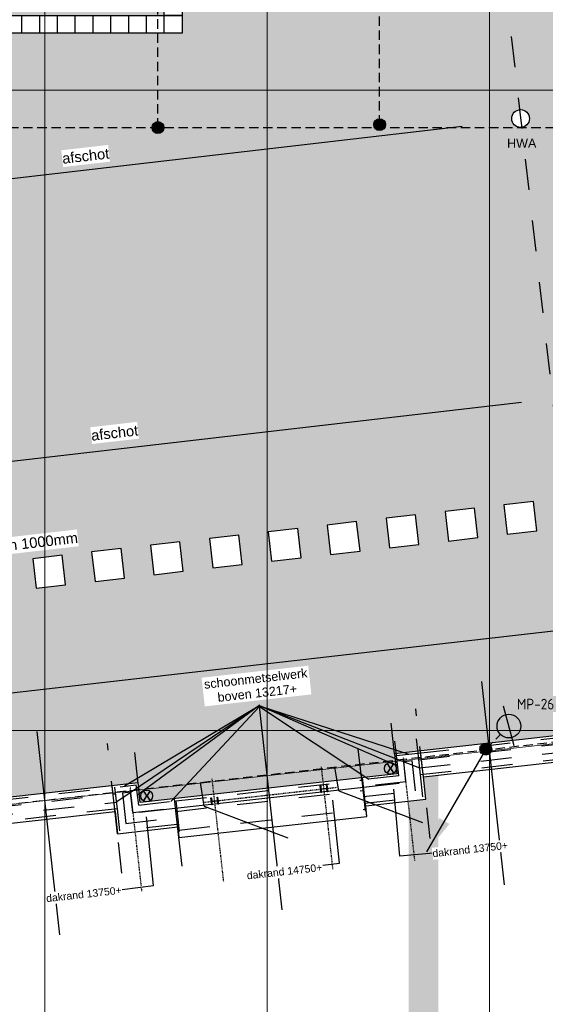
# Model space of a CAD drawing. Extents: x -38005 to 156061, y -31182 to 68140.
# Tile 7 of 48: x 20213 to 29080, y -1214 to 15390. Entities that reach past the tile are written whole.
import ezdxf
from ezdxf.enums import TextEntityAlignment as Align

# ---------------------------------------------------------------- set-up
doc = ezdxf.new("R2010")
doc.units = 0
doc.header["$LTSCALE"] = 50
doc.set_wipeout_variables(frame=1)
for name, pattern in [('HIDDEN2', [4.7625, 3.175, -1.5875]), ('STYLE_01', [0.41664, 0.20828, -0.20836]), ('STYLE_11', [5, 3.888855, -0.416718, 0.277786, -0.416641])]:
    doc.linetypes.add(name, pattern=pattern)
doc.layers.get('0').update_dxf_attribs({"linetype": 'CONTINUOUS'})
for name, color, linetype in [('AL$1A---_ALGEMEEN', 8, 'CONTINUOUS'), ('AM$1A---_ARCERING', 8, 'CONTINUOUS'), ('AT$1A---_TEKST025', 8, 'CONTINUOUS'), ('AT$1A---_TEKST035', 8, 'CONTINUOUS'), ('AT$1A---_TEKST100', 8, 'CONTINUOUS'), ('BOUWKUNDIG', 8, 'CONTINUOUS'), ('EL6121--', 3, 'CONTINUOUS'), ('kaderscheiding', 9, 'CONTINUOUS'), ('Tekening scheiding', 8, 'CONTINUOUS')]:
    doc.layers.add(name, color=color, linetype=linetype)
doc.layers.add('stramienen', color=1, linetype='CONTINUOUS', lineweight=15)
doc.styles.add('Arial', font='ARIAL.TTF')
doc.styles.add('Arial (bold)', font='ARIALBD.TTF')
doc.styles.add('BURO-018', font='ISO.shx', dxfattribs={"height": 90})
doc.styles.add('ISO18', font='iso', dxfattribs={"height": 180})

# ---------------------------------------------------------------- blocks, each defined once
blk = doc.blocks.new('E00169')
at = {"color": 0, "linetype": 'Continuous'}
blk.add_line((0, 0), (-5, -8.66), dxfattribs=at)
at = {"color": 0, "const_width": 0.5}
blk.add_lwpolyline([(-0.25, 0, 1), (0.25, 0, 1)], format="xyb", close=True, dxfattribs=at)
at = {"color": 0, "linetype": 'Continuous'}
blk.add_lwpolyline([(-5, -8.66, 0, 1, 0), (-3.5, -6.062, 1, 1, 0)], format="xyseb", dxfattribs=at)
blk.add_circle((0, 0), 0.5, dxfattribs=at)
blk = doc.blocks.new('A$C607426BE')
at = {"layer": 'kaderscheiding', "const_width": 500}
blk.add_lwpolyline([(-72180, -16016), (-72180, 82805)], dxfattribs=at)
blk = doc.blocks.new('Group-13')
at = {"color": 0}
for points in [[(-43336, -9418), (-43036, -9418), (-43036, -9718), (-43336, -9718)], [(-41836, -9418), (-41536, -9418), (-41536, -9718), (-41836, -9718)], [(-43336, -13018), (-43036, -13018), (-43036, -13318), (-43336, -13318)], [(-41836, -13018), (-41536, -13018), (-41536, -13318), (-41836, -13318)]]:
    blk.add_wipeout(points, dxfattribs=at).dxf.layer = 'AL$1A---_ALGEMEEN'
at = {"layer": 'AL$1A---_ALGEMEEN', "color": 0}
for points in [[(-43336, -9418), (-43036, -9418), (-43036, -9718), (-43336, -9718)], [(-41836, -9418), (-41536, -9418), (-41536, -9718), (-41836, -9718)], [(-43336, -13018), (-43036, -13018), (-43036, -13318), (-43336, -13318)], [(-41836, -13018), (-41536, -13018), (-41536, -13318), (-41836, -13318)]]:
    blk.add_lwpolyline(points, close=True, dxfattribs=at)
at = {"color": 0}
for points in [[(-43636, -9418), (-43336, -9418), (-43336, -9718), (-43636, -9718)], [(-43036, -9418), (-42736, -9418), (-42736, -9718), (-43036, -9718)], [(-41536, -9418), (-41236, -9418), (-41236, -9718), (-41536, -9718)], [(-43636, -13018), (-43336, -13018), (-43336, -13318), (-43636, -13318)], [(-43036, -13018), (-42736, -13018), (-42736, -13318), (-43036, -13318)], [(-41536, -13018), (-41236, -13018), (-41236, -13318), (-41536, -13318)]]:
    blk.add_wipeout(points, dxfattribs=at).dxf.layer = 'AL$1A---_ALGEMEEN'
at = {"layer": 'AL$1A---_ALGEMEEN', "color": 0}
for points in [[(-43636, -9418), (-43336, -9418), (-43336, -9718), (-43636, -9718)], [(-43036, -9418), (-42736, -9418), (-42736, -9718), (-43036, -9718)], [(-41536, -9418), (-41236, -9418), (-41236, -9718), (-41536, -9718)], [(-43636, -13018), (-43336, -13018), (-43336, -13318), (-43636, -13318)], [(-43036, -13018), (-42736, -13018), (-42736, -13318), (-43036, -13318)], [(-41536, -13018), (-41236, -13018), (-41236, -13318), (-41536, -13318)]]:
    blk.add_lwpolyline(points, close=True, dxfattribs=at)
at = {"color": 0}
for points in [[(-43936, -9418), (-43636, -9418), (-43636, -9718), (-43936, -9718)], [(-42736, -9418), (-42436, -9418), (-42436, -9718), (-42736, -9718)], [(-41236, -9418), (-40936, -9418), (-40936, -9718), (-41236, -9718)], [(-43936, -13018), (-43636, -13018), (-43636, -13318), (-43936, -13318)], [(-42736, -13018), (-42436, -13018), (-42436, -13318), (-42736, -13318)], [(-41236, -13018), (-40936, -13018), (-40936, -13318), (-41236, -13318)]]:
    blk.add_wipeout(points, dxfattribs=at).dxf.layer = 'AL$1A---_ALGEMEEN'
at = {"layer": 'AL$1A---_ALGEMEEN', "color": 0}
for points in [[(-43936, -9418), (-43636, -9418), (-43636, -9718), (-43936, -9718)], [(-42736, -9418), (-42436, -9418), (-42436, -9718), (-42736, -9718)], [(-41236, -9418), (-40936, -9418), (-40936, -9718), (-41236, -9718)], [(-43936, -13018), (-43636, -13018), (-43636, -13318), (-43936, -13318)], [(-42736, -13018), (-42436, -13018), (-42436, -13318), (-42736, -13318)], [(-41236, -13018), (-40936, -13018), (-40936, -13318), (-41236, -13318)]]:
    blk.add_lwpolyline(points, close=True, dxfattribs=at)
at = {"color": 0}
for points in [[(-42436, -9418), (-42136, -9418), (-42136, -9718), (-42436, -9718)], [(-40936, -9418), (-40636, -9418), (-40636, -9718), (-40936, -9718)], [(-43936, -9718), (-43636, -9718), (-43636, -10018), (-43936, -10018)], [(-42436, -13018), (-42136, -13018), (-42136, -13318), (-42436, -13318)], [(-40936, -13018), (-40636, -13018), (-40636, -13318), (-40936, -13318)]]:
    blk.add_wipeout(points, dxfattribs=at).dxf.layer = 'AL$1A---_ALGEMEEN'
at = {"layer": 'AL$1A---_ALGEMEEN', "color": 0}
for points in [[(-42436, -9418), (-42136, -9418), (-42136, -9718), (-42436, -9718)], [(-40936, -9418), (-40636, -9418), (-40636, -9718), (-40936, -9718)], [(-43936, -9718), (-43636, -9718), (-43636, -10018), (-43936, -10018)], [(-42436, -13018), (-42136, -13018), (-42136, -13318), (-42436, -13318)], [(-40936, -13018), (-40636, -13018), (-40636, -13318), (-40936, -13318)]]:
    blk.add_lwpolyline(points, close=True, dxfattribs=at)
at = {"color": 0}
for points in [[(-42136, -9418), (-41836, -9418), (-41836, -9718), (-42136, -9718)], [(-40636, -9418), (-40336, -9418), (-40336, -9718), (-40636, -9718)], [(-43936, -10018), (-43636, -10018), (-43636, -10318), (-43936, -10318)], [(-42136, -13018), (-41836, -13018), (-41836, -13318), (-42136, -13318)], [(-40636, -13018), (-40336, -13018), (-40336, -13318), (-40636, -13318)]]:
    blk.add_wipeout(points, dxfattribs=at).dxf.layer = 'AL$1A---_ALGEMEEN'
at = {"layer": 'AL$1A---_ALGEMEEN', "color": 0}
for points in [[(-42136, -9418), (-41836, -9418), (-41836, -9718), (-42136, -9718)], [(-40636, -9418), (-40336, -9418), (-40336, -9718), (-40636, -9718)], [(-43936, -10018), (-43636, -10018), (-43636, -10318), (-43936, -10318)], [(-42136, -13018), (-41836, -13018), (-41836, -13318), (-42136, -13318)], [(-40636, -13018), (-40336, -13018), (-40336, -13318), (-40636, -13318)]]:
    blk.add_lwpolyline(points, close=True, dxfattribs=at)
at = {"color": 0}
for points in [[(-40336, -9418), (-40036, -9418), (-40036, -9718), (-40336, -9718)], [(-43936, -10318), (-43636, -10318), (-43636, -10618), (-43936, -10618)], [(-40336, -13018), (-40036, -13018), (-40036, -13318), (-40336, -13318)]]:
    blk.add_wipeout(points, dxfattribs=at).dxf.layer = 'AL$1A---_ALGEMEEN'
at = {"layer": 'AL$1A---_ALGEMEEN', "color": 0}
for points in [[(-40336, -9418), (-40036, -9418), (-40036, -9718), (-40336, -9718)], [(-43936, -10318), (-43636, -10318), (-43636, -10618), (-43936, -10618)], [(-40336, -13018), (-40036, -13018), (-40036, -13318), (-40336, -13318)]]:
    blk.add_lwpolyline(points, close=True, dxfattribs=at)
at = {"color": 0}
for points in [[(-40036, -9418), (-39736, -9418), (-39736, -9718), (-40036, -9718)], [(-43936, -10618), (-43636, -10618), (-43636, -10918), (-43936, -10918)], [(-40036, -13018), (-39736, -13018), (-39736, -13318), (-40036, -13318)]]:
    blk.add_wipeout(points, dxfattribs=at).dxf.layer = 'AL$1A---_ALGEMEEN'
at = {"layer": 'AL$1A---_ALGEMEEN', "color": 0}
for points in [[(-40036, -9418), (-39736, -9418), (-39736, -9718), (-40036, -9718)], [(-43936, -10618), (-43636, -10618), (-43636, -10918), (-43936, -10918)], [(-40036, -13018), (-39736, -13018), (-39736, -13318), (-40036, -13318)]]:
    blk.add_lwpolyline(points, close=True, dxfattribs=at)
at = {"color": 0}
for points in [[(-39736, -9418), (-39436, -9418), (-39436, -9718), (-39736, -9718)], [(-43936, -10918), (-43636, -10918), (-43636, -11218), (-43936, -11218)], [(-39736, -13018), (-39436, -13018), (-39436, -13318), (-39736, -13318)]]:
    blk.add_wipeout(points, dxfattribs=at).dxf.layer = 'AL$1A---_ALGEMEEN'
at = {"layer": 'AL$1A---_ALGEMEEN', "color": 0}
for points in [[(-39736, -9418), (-39436, -9418), (-39436, -9718), (-39736, -9718)], [(-43936, -10918), (-43636, -10918), (-43636, -11218), (-43936, -11218)], [(-39736, -13018), (-39436, -13018), (-39436, -13318), (-39736, -13318)]]:
    blk.add_lwpolyline(points, close=True, dxfattribs=at)
at = {"color": 0}
for points in [[(-39436, -9418), (-39136, -9418), (-39136, -9718), (-39436, -9718)], [(-43936, -11218), (-43636, -11218), (-43636, -11518), (-43936, -11518)], [(-39436, -13018), (-39136, -13018), (-39136, -13318), (-39436, -13318)]]:
    blk.add_wipeout(points, dxfattribs=at).dxf.layer = 'AL$1A---_ALGEMEEN'
at = {"layer": 'AL$1A---_ALGEMEEN', "color": 0}
for points in [[(-39436, -9418), (-39136, -9418), (-39136, -9718), (-39436, -9718)], [(-43936, -11218), (-43636, -11218), (-43636, -11518), (-43936, -11518)], [(-39436, -13018), (-39136, -13018), (-39136, -13318), (-39436, -13318)]]:
    blk.add_lwpolyline(points, close=True, dxfattribs=at)
at = {"color": 0}
for points in [[(-39136, -9418), (-38836, -9418), (-38836, -9718), (-39136, -9718)], [(-43936, -11518), (-43636, -11518), (-43636, -11818), (-43936, -11818)], [(-39136, -13018), (-38836, -13018), (-38836, -13318), (-39136, -13318)]]:
    blk.add_wipeout(points, dxfattribs=at).dxf.layer = 'AL$1A---_ALGEMEEN'
at = {"layer": 'AL$1A---_ALGEMEEN', "color": 0}
for points in [[(-39136, -9418), (-38836, -9418), (-38836, -9718), (-39136, -9718)], [(-43936, -11518), (-43636, -11518), (-43636, -11818), (-43936, -11818)], [(-39136, -13018), (-38836, -13018), (-38836, -13318), (-39136, -13318)]]:
    blk.add_lwpolyline(points, close=True, dxfattribs=at)
at = {"color": 0}
for points in [[(-38836, -9418), (-38536, -9418), (-38536, -9718), (-38836, -9718)], [(-43936, -11818), (-43636, -11818), (-43636, -12118), (-43936, -12118)], [(-38836, -13018), (-38536, -13018), (-38536, -13318), (-38836, -13318)]]:
    blk.add_wipeout(points, dxfattribs=at).dxf.layer = 'AL$1A---_ALGEMEEN'
at = {"layer": 'AL$1A---_ALGEMEEN', "color": 0}
for points in [[(-38836, -9418), (-38536, -9418), (-38536, -9718), (-38836, -9718)], [(-43936, -11818), (-43636, -11818), (-43636, -12118), (-43936, -12118)], [(-38836, -13018), (-38536, -13018), (-38536, -13318), (-38836, -13318)]]:
    blk.add_lwpolyline(points, close=True, dxfattribs=at)
at = {"color": 0}
for points in [[(-38536, -9418), (-38236, -9418), (-38236, -9718), (-38536, -9718)], [(-43936, -12118), (-43636, -12118), (-43636, -12418), (-43936, -12418)], [(-38536, -13018), (-38236, -13018), (-38236, -13318), (-38536, -13318)]]:
    blk.add_wipeout(points, dxfattribs=at).dxf.layer = 'AL$1A---_ALGEMEEN'
at = {"layer": 'AL$1A---_ALGEMEEN', "color": 0}
for points in [[(-38536, -9418), (-38236, -9418), (-38236, -9718), (-38536, -9718)], [(-43936, -12118), (-43636, -12118), (-43636, -12418), (-43936, -12418)], [(-38536, -13018), (-38236, -13018), (-38236, -13318), (-38536, -13318)]]:
    blk.add_lwpolyline(points, close=True, dxfattribs=at)
at = {"color": 0}
for points in [[(-38236, -9418), (-37936, -9418), (-37936, -9718), (-38236, -9718)], [(-43936, -12418), (-43636, -12418), (-43636, -12718), (-43936, -12718)], [(-38236, -13018), (-37936, -13018), (-37936, -13318), (-38236, -13318)]]:
    blk.add_wipeout(points, dxfattribs=at).dxf.layer = 'AL$1A---_ALGEMEEN'
at = {"layer": 'AL$1A---_ALGEMEEN', "color": 0}
for points in [[(-38236, -9418), (-37936, -9418), (-37936, -9718), (-38236, -9718)], [(-43936, -12418), (-43636, -12418), (-43636, -12718), (-43936, -12718)], [(-38236, -13018), (-37936, -13018), (-37936, -13318), (-38236, -13318)]]:
    blk.add_lwpolyline(points, close=True, dxfattribs=at)
at = {"color": 0}
for points in [[(-37936, -9418), (-37636, -9418), (-37636, -9718), (-37936, -9718)], [(-43936, -12718), (-43636, -12718), (-43636, -13018), (-43936, -13018)], [(-37936, -13018), (-37636, -13018), (-37636, -13318), (-37936, -13318)]]:
    blk.add_wipeout(points, dxfattribs=at).dxf.layer = 'AL$1A---_ALGEMEEN'
at = {"layer": 'AL$1A---_ALGEMEEN', "color": 0}
for points in [[(-37936, -9418), (-37636, -9418), (-37636, -9718), (-37936, -9718)], [(-43936, -12718), (-43636, -12718), (-43636, -13018), (-43936, -13018)], [(-37936, -13018), (-37636, -13018), (-37636, -13318), (-37936, -13318)]]:
    blk.add_lwpolyline(points, close=True, dxfattribs=at)
at = {"color": 0}
for points in [[(-37636, -9418), (-37336, -9418), (-37336, -9718), (-37636, -9718)], [(-37636, -13018), (-37336, -13018), (-37336, -13318), (-37636, -13318)]]:
    blk.add_wipeout(points, dxfattribs=at).dxf.layer = 'AL$1A---_ALGEMEEN'
at = {"layer": 'AL$1A---_ALGEMEEN', "color": 0}
for points in [[(-37636, -9418), (-37336, -9418), (-37336, -9718), (-37636, -9718)], [(-37636, -13018), (-37336, -13018), (-37336, -13318), (-37636, -13318)]]:
    blk.add_lwpolyline(points, close=True, dxfattribs=at)
at = {"color": 0}
for points in [[(-37336, -9418), (-37036, -9418), (-37036, -9718), (-37336, -9718)], [(-37336, -13018), (-37036, -13018), (-37036, -13318), (-37336, -13318)]]:
    blk.add_wipeout(points, dxfattribs=at).dxf.layer = 'AL$1A---_ALGEMEEN'
at = {"layer": 'AL$1A---_ALGEMEEN', "color": 0}
for points in [[(-37336, -9418), (-37036, -9418), (-37036, -9718), (-37336, -9718)], [(-37336, -13018), (-37036, -13018), (-37036, -13318), (-37336, -13318)]]:
    blk.add_lwpolyline(points, close=True, dxfattribs=at)
at = {"color": 0}
for points in [[(-37036, -9418), (-36736, -9418), (-36736, -9718), (-37036, -9718)], [(-37036, -13018), (-36736, -13018), (-36736, -13318), (-37036, -13318)]]:
    blk.add_wipeout(points, dxfattribs=at).dxf.layer = 'AL$1A---_ALGEMEEN'
at = {"layer": 'AL$1A---_ALGEMEEN', "color": 0}
for points in [[(-37036, -9418), (-36736, -9418), (-36736, -9718), (-37036, -9718)], [(-37036, -13018), (-36736, -13018), (-36736, -13318), (-37036, -13318)]]:
    blk.add_lwpolyline(points, close=True, dxfattribs=at)
at = {"color": 0}
for points in [[(-36736, -9418), (-36436, -9418), (-36436, -9718), (-36736, -9718)], [(-36736, -13018), (-36436, -13018), (-36436, -13318), (-36736, -13318)]]:
    blk.add_wipeout(points, dxfattribs=at).dxf.layer = 'AL$1A---_ALGEMEEN'
at = {"layer": 'AL$1A---_ALGEMEEN', "color": 0}
for points in [[(-36736, -9418), (-36436, -9418), (-36436, -9718), (-36736, -9718)], [(-36736, -13018), (-36436, -13018), (-36436, -13318), (-36736, -13318)]]:
    blk.add_lwpolyline(points, close=True, dxfattribs=at)
at = {"color": 0}
for points in [[(-36436, -9418), (-36136, -9418), (-36136, -9718), (-36436, -9718)], [(-36436, -13018), (-36136, -13018), (-36136, -13318), (-36436, -13318)]]:
    blk.add_wipeout(points, dxfattribs=at).dxf.layer = 'AL$1A---_ALGEMEEN'
at = {"layer": 'AL$1A---_ALGEMEEN', "color": 0}
for points in [[(-36436, -9418), (-36136, -9418), (-36136, -9718), (-36436, -9718)], [(-36436, -13018), (-36136, -13018), (-36136, -13318), (-36436, -13318)]]:
    blk.add_lwpolyline(points, close=True, dxfattribs=at)
at = {"color": 0}
for points in [[(-36136, -9418), (-35836, -9418), (-35836, -9718), (-36136, -9718)], [(-36136, -13018), (-35836, -13018), (-35836, -13318), (-36136, -13318)]]:
    blk.add_wipeout(points, dxfattribs=at).dxf.layer = 'AL$1A---_ALGEMEEN'
at = {"layer": 'AL$1A---_ALGEMEEN', "color": 0}
for points in [[(-36136, -9418), (-35836, -9418), (-35836, -9718), (-36136, -9718)], [(-36136, -13018), (-35836, -13018), (-35836, -13318), (-36136, -13318)]]:
    blk.add_lwpolyline(points, close=True, dxfattribs=at)
at = {"color": 0}
for points in [[(-35836, -9418), (-35536, -9418), (-35536, -9718), (-35836, -9718)], [(-35836, -13018), (-35536, -13018), (-35536, -13318), (-35836, -13318)]]:
    blk.add_wipeout(points, dxfattribs=at).dxf.layer = 'AL$1A---_ALGEMEEN'
at = {"layer": 'AL$1A---_ALGEMEEN', "color": 0}
for points in [[(-35836, -9418), (-35536, -9418), (-35536, -9718), (-35836, -9718)], [(-35836, -13018), (-35536, -13018), (-35536, -13318), (-35836, -13318)]]:
    blk.add_lwpolyline(points, close=True, dxfattribs=at)
at = {"color": 0}
for points in [[(-35536, -9418), (-35236, -9418), (-35236, -9718), (-35536, -9718)], [(-35536, -13018), (-35236, -13018), (-35236, -13318), (-35536, -13318)]]:
    blk.add_wipeout(points, dxfattribs=at).dxf.layer = 'AL$1A---_ALGEMEEN'
at = {"layer": 'AL$1A---_ALGEMEEN', "color": 0}
for points in [[(-35536, -9418), (-35236, -9418), (-35236, -9718), (-35536, -9718)], [(-35536, -13018), (-35236, -13018), (-35236, -13318), (-35536, -13318)]]:
    blk.add_lwpolyline(points, close=True, dxfattribs=at)
at = {"color": 0}
for points in [[(-35236, -9418), (-34936, -9418), (-34936, -9718), (-35236, -9718)], [(-35236, -13018), (-34936, -13018), (-34936, -13318), (-35236, -13318)]]:
    blk.add_wipeout(points, dxfattribs=at).dxf.layer = 'AL$1A---_ALGEMEEN'
at = {"layer": 'AL$1A---_ALGEMEEN', "color": 0}
for points in [[(-35236, -9418), (-34936, -9418), (-34936, -9718), (-35236, -9718)], [(-35236, -13018), (-34936, -13018), (-34936, -13318), (-35236, -13318)]]:
    blk.add_lwpolyline(points, close=True, dxfattribs=at)
at = {"color": 0}
for points in [[(-34936, -9418), (-34636, -9418), (-34636, -9718), (-34936, -9718)], [(-34936, -13018), (-34636, -13018), (-34636, -13318), (-34936, -13318)]]:
    blk.add_wipeout(points, dxfattribs=at).dxf.layer = 'AL$1A---_ALGEMEEN'
at = {"layer": 'AL$1A---_ALGEMEEN', "color": 0}
for points in [[(-34936, -9418), (-34636, -9418), (-34636, -9718), (-34936, -9718)], [(-34936, -13018), (-34636, -13018), (-34636, -13318), (-34936, -13318)]]:
    blk.add_lwpolyline(points, close=True, dxfattribs=at)
at = {"color": 0}
for points in [[(-34636, -9418), (-34336, -9418), (-34336, -9718), (-34636, -9718)], [(-34636, -13018), (-34336, -13018), (-34336, -13318), (-34636, -13318)]]:
    blk.add_wipeout(points, dxfattribs=at).dxf.layer = 'AL$1A---_ALGEMEEN'
at = {"layer": 'AL$1A---_ALGEMEEN', "color": 0}
for points in [[(-34636, -9418), (-34336, -9418), (-34336, -9718), (-34636, -9718)], [(-34636, -13018), (-34336, -13018), (-34336, -13318), (-34636, -13318)]]:
    blk.add_lwpolyline(points, close=True, dxfattribs=at)
at = {"color": 0}
for points in [[(-34336, -9418), (-34036, -9418), (-34036, -9718), (-34336, -9718)], [(-34336, -13018), (-34036, -13018), (-34036, -13318), (-34336, -13318)]]:
    blk.add_wipeout(points, dxfattribs=at).dxf.layer = 'AL$1A---_ALGEMEEN'
at = {"layer": 'AL$1A---_ALGEMEEN', "color": 0}
for points in [[(-34336, -9418), (-34036, -9418), (-34036, -9718), (-34336, -9718)], [(-34336, -13018), (-34036, -13018), (-34036, -13318), (-34336, -13318)]]:
    blk.add_lwpolyline(points, close=True, dxfattribs=at)
at = {"color": 0}
for points in [[(-34036, -9418), (-33736, -9418), (-33736, -9718), (-34036, -9718)], [(-34036, -13018), (-33736, -13018), (-33736, -13318), (-34036, -13318)]]:
    blk.add_wipeout(points, dxfattribs=at).dxf.layer = 'AL$1A---_ALGEMEEN'
at = {"layer": 'AL$1A---_ALGEMEEN', "color": 0}
for points in [[(-34036, -9418), (-33736, -9418), (-33736, -9718), (-34036, -9718)], [(-34036, -13018), (-33736, -13018), (-33736, -13318), (-34036, -13318)]]:
    blk.add_lwpolyline(points, close=True, dxfattribs=at)
at = {"color": 0}
for points in [[(-33736, -9418), (-33436, -9418), (-33436, -9718), (-33736, -9718)], [(-33736, -13018), (-33436, -13018), (-33436, -13318), (-33736, -13318)]]:
    blk.add_wipeout(points, dxfattribs=at).dxf.layer = 'AL$1A---_ALGEMEEN'
at = {"layer": 'AL$1A---_ALGEMEEN', "color": 0}
for points in [[(-33736, -9418), (-33436, -9418), (-33436, -9718), (-33736, -9718)], [(-33736, -13018), (-33436, -13018), (-33436, -13318), (-33736, -13318)]]:
    blk.add_lwpolyline(points, close=True, dxfattribs=at)
at = {"color": 0}
blk.add_wipeout([(-33736, -9718), (-33436, -9718), (-33436, -10018), (-33736, -10018)], dxfattribs=at).dxf.layer = 'AL$1A---_ALGEMEEN'
at = {"layer": 'AL$1A---_ALGEMEEN', "color": 0}
blk.add_lwpolyline([(-33736, -9718), (-33436, -9718), (-33436, -10018), (-33736, -10018)], close=True, dxfattribs=at)
at = {"color": 0}
blk.add_wipeout([(-33736, -10018), (-33436, -10018), (-33436, -10318), (-33736, -10318)], dxfattribs=at).dxf.layer = 'AL$1A---_ALGEMEEN'
at = {"layer": 'AL$1A---_ALGEMEEN', "color": 0}
blk.add_lwpolyline([(-33736, -10018), (-33436, -10018), (-33436, -10318), (-33736, -10318)], close=True, dxfattribs=at)
at = {"color": 0}
blk.add_wipeout([(-33736, -10318), (-33436, -10318), (-33436, -10618), (-33736, -10618)], dxfattribs=at).dxf.layer = 'AL$1A---_ALGEMEEN'
at = {"layer": 'AL$1A---_ALGEMEEN', "color": 0}
blk.add_lwpolyline([(-33736, -10318), (-33436, -10318), (-33436, -10618), (-33736, -10618)], close=True, dxfattribs=at)
at = {"color": 0}
blk.add_wipeout([(-33736, -10618), (-33436, -10618), (-33436, -10918), (-33736, -10918)], dxfattribs=at).dxf.layer = 'AL$1A---_ALGEMEEN'
at = {"layer": 'AL$1A---_ALGEMEEN', "color": 0}
blk.add_lwpolyline([(-33736, -10618), (-33436, -10618), (-33436, -10918), (-33736, -10918)], close=True, dxfattribs=at)
at = {"color": 0}
blk.add_wipeout([(-33736, -10918), (-33436, -10918), (-33436, -11218), (-33736, -11218)], dxfattribs=at).dxf.layer = 'AL$1A---_ALGEMEEN'
at = {"layer": 'AL$1A---_ALGEMEEN', "color": 0}
blk.add_lwpolyline([(-33736, -10918), (-33436, -10918), (-33436, -11218), (-33736, -11218)], close=True, dxfattribs=at)
at = {"color": 0}
blk.add_wipeout([(-33736, -11218), (-33436, -11218), (-33436, -11518), (-33736, -11518)], dxfattribs=at).dxf.layer = 'AL$1A---_ALGEMEEN'
at = {"layer": 'AL$1A---_ALGEMEEN', "color": 0}
blk.add_lwpolyline([(-33736, -11218), (-33436, -11218), (-33436, -11518), (-33736, -11518)], close=True, dxfattribs=at)
at = {"color": 0}
blk.add_wipeout([(-33736, -11518), (-33436, -11518), (-33436, -11818), (-33736, -11818)], dxfattribs=at).dxf.layer = 'AL$1A---_ALGEMEEN'
at = {"layer": 'AL$1A---_ALGEMEEN', "color": 0}
blk.add_lwpolyline([(-33736, -11518), (-33436, -11518), (-33436, -11818), (-33736, -11818)], close=True, dxfattribs=at)
at = {"color": 0}
blk.add_wipeout([(-33736, -11818), (-33436, -11818), (-33436, -12118), (-33736, -12118)], dxfattribs=at).dxf.layer = 'AL$1A---_ALGEMEEN'
at = {"layer": 'AL$1A---_ALGEMEEN', "color": 0}
blk.add_lwpolyline([(-33736, -11818), (-33436, -11818), (-33436, -12118), (-33736, -12118)], close=True, dxfattribs=at)
at = {"color": 0}
blk.add_wipeout([(-33736, -12118), (-33436, -12118), (-33436, -12418), (-33736, -12418)], dxfattribs=at).dxf.layer = 'AL$1A---_ALGEMEEN'
at = {"layer": 'AL$1A---_ALGEMEEN', "color": 0}
blk.add_lwpolyline([(-33736, -12118), (-33436, -12118), (-33436, -12418), (-33736, -12418)], close=True, dxfattribs=at)
at = {"color": 0}
blk.add_wipeout([(-33736, -12418), (-33436, -12418), (-33436, -12718), (-33736, -12718)], dxfattribs=at).dxf.layer = 'AL$1A---_ALGEMEEN'
at = {"layer": 'AL$1A---_ALGEMEEN', "color": 0}
blk.add_lwpolyline([(-33736, -12418), (-33436, -12418), (-33436, -12718), (-33736, -12718)], close=True, dxfattribs=at)
at = {"color": 0}
blk.add_wipeout([(-33736, -12718), (-33436, -12718), (-33436, -13018), (-33736, -13018)], dxfattribs=at).dxf.layer = 'AL$1A---_ALGEMEEN'
at = {"layer": 'AL$1A---_ALGEMEEN', "color": 0}
blk.add_lwpolyline([(-33736, -12718), (-33436, -12718), (-33436, -13018), (-33736, -13018)], close=True, dxfattribs=at)
blk = doc.blocks.new('hwa dak')
at = {"layer": 'AT$1A---_TEKST100', "insert": (19, -340), "char_height": 151.52, "attachment_point": 2, "line_spacing_factor": 0.967741, "style": 'Arial'}
blk.add_mtext('{\\C256;\\lHWA}', dxfattribs=at)
at = {"color": 0}
blk.add_wipeout([(52, 141), (55, 139), (59, 138), (62, 137), (65, 135), (69, 133), (72, 132), (75, 130), (78, 128), (81, 126), (84, 124), (87, 122), (90, 120), (93, 117), (96, 115), (99, 113), (102, 110), (104, 108), (107, 105), (110, 102), (112, 100), (114, 97), (117, 94), (119, 91), (121, 88), (123, 85), (125, 82), (127, 79), (129, 76), (131, 73), (133, 69), (135, 66), (136, 63), (138, 60), (139, 56), (140, 53), (142, 49), (143, 46), (144, 42), (145, 39), (146, 35), (147, 32), (147, 28), (148, 24), (149, 21), (149, 17), (149, 13), (150, 10), (150, 6), (150, 2), (150, -1), (150, -5), (150, -9), (149, -12), (149, -16), (149, -20), (148, -23), (148, -27), (147, -31), (146, -34), (145, -38), (144, -41), (143, -45), (142, -48), (141, -52), (139, -55), (138, -59), (137, -62), (135, -65), (133, -69), (132, -72), (130, -75), (128, -78), (126, -81), (124, -84), (122, -87), (120, -90), (117, -93), (115, -96), (113, -99), (110, -102), (108, -104), (105, -107), (102, -110), (100, -112), (97, -114), (94, -117), (91, -119), (88, -121), (85, -123), (82, -125), (79, -127), (76, -129), (73, -131), (69, -133), (66, -135), (63, -136), (60, -138), (56, -139), (53, -140), (49, -142), (46, -143), (42, -144), (39, -145), (35, -146), (32, -147), (28, -147), (24, -148), (21, -149), (17, -149), (13, -149), (10, -150), (6, -150), (2, -150), (-1, -150), (-5, -150), (-9, -150), (-12, -149), (-16, -149), (-20, -149), (-23, -148), (-27, -148), (-31, -147), (-34, -146), (-38, -145), (-41, -144), (-45, -143), (-48, -142), (-52, -141), (-55, -139), (-59, -138), (-62, -137), (-65, -135), (-69, -133), (-72, -132), (-75, -130), (-78, -128), (-81, -126), (-84, -124), (-87, -122), (-90, -120), (-93, -117), (-96, -115), (-99, -113), (-102, -110), (-104, -108), (-107, -105), (-110, -102), (-112, -100), (-114, -97), (-117, -94), (-119, -91), (-121, -88), (-123, -85), (-125, -82), (-127, -79), (-129, -76), (-131, -73), (-133, -69), (-135, -66), (-136, -63), (-138, -60), (-139, -56), (-140, -53), (-142, -49), (-143, -46), (-144, -42), (-145, -39), (-146, -35), (-147, -32), (-147, -28), (-148, -24), (-149, -21), (-149, -17), (-149, -13), (-150, -10), (-150, -6), (-150, -2), (-150, 1), (-150, 5), (-150, 9), (-149, 12), (-149, 16), (-149, 20), (-148, 23), (-148, 27), (-147, 31), (-146, 34), (-145, 38), (-144, 41), (-143, 45), (-142, 48), (-141, 52), (-139, 55), (-138, 59), (-137, 62), (-135, 65), (-133, 69), (-132, 72), (-130, 75), (-128, 78), (-126, 81), (-124, 84), (-122, 87), (-120, 90), (-117, 93), (-115, 96), (-113, 99), (-110, 102), (-108, 104), (-105, 107), (-102, 110), (-100, 112), (-97, 114), (-94, 117), (-91, 119), (-88, 121), (-85, 123), (-82, 125), (-79, 127), (-76, 129), (-73, 131), (-69, 133), (-66, 135), (-63, 136), (-60, 138), (-56, 139), (-53, 140), (-49, 142), (-46, 143), (-42, 144), (-39, 145), (-35, 146), (-32, 147), (-28, 147), (-24, 148), (-21, 149), (-17, 149), (-13, 149), (-10, 150), (-6, 150), (-2, 150), (1, 150), (5, 150), (9, 150), (12, 149), (16, 149), (20, 149), (23, 148), (27, 148), (31, 147), (34, 146), (38, 145), (41, 144), (45, 143), (48, 142)], dxfattribs=at).dxf.layer = 'AL$1A---_ALGEMEEN'
at = {"layer": 'AL$1A---_ALGEMEEN', "color": 0}
blk.add_circle((0, 0), 150, dxfattribs=at)
blk = doc.blocks.new('HEA 120')
at = {"layer": 'AM$1A---_ARCERING', "linetype": 'Continuous', "lineweight": 0}
h = blk.add_hatch(color=256, dxfattribs=at)
edge = h.paths.add_edge_path()
edge.add_arc((14.5, -37), 12, 180, 270)
edge.add_line((14.5, -49), (60, -49))
edge.add_line((60, -49), (60, -57))
edge.add_line((60, -57), (-60, -57))
edge.add_line((-60, -57), (-60, -49))
edge.add_line((-60, -49), (-14.5, -49))
edge.add_arc((-14.5, -37), 12, 270, 360)
edge.add_line((-2.5, -37), (-2.5, 37))
edge.add_arc((-14.5, 37), 12, 0, 90)
edge.add_line((-14.5, 49), (-60, 49))
edge.add_line((-60, 49), (-60, 57))
edge.add_line((-60, 57), (60, 57))
edge.add_line((60, 57), (60, 49))
edge.add_line((60, 49), (14.5, 49))
edge.add_arc((14.5, 37), 12, 90, 180)
edge.add_line((2.5, 37), (2.5, -37))
at = {"layer": 'AL$1A---_ALGEMEEN', "color": 0, "flags": 128}
blk.add_lwpolyline([(2.5, -37, 0.4142136), (14.5, -49), (60, -49), (60, -57), (-60, -57), (-60, -49), (-14.5, -49, 0.4142136), (-2.5, -37), (-2.5, 37, 0.4142136), (-14.5, 49), (-60, 49), (-60, 57), (60, 57), (60, 49), (14.5, 49, 0.4142136), (2.5, 37)], format="xyb", close=True, dxfattribs=at)
blk = doc.blocks.new('Group-25')
at = {"layer": 'AL$1A---_ALGEMEEN', "color": 0}
for p, q in [((-27995.9538, -27678.7359), (-28380.9734, -24250.2873)), ((-35495.8094, -28520.9803), (-35880.829, -25092.5317)), ((-34151.9115, -26455.5915), (-29771.2736, -25963.6397))]:
    blk.add_line(p, q, dxfattribs=at)
at = {"layer": 'AL$1A---_ALGEMEEN', "color": 0, "linetype": 'Continuous'}
blk.add_line((-31745.8816, -28099.8581), (-32130.9012, -24671.4095), dxfattribs=at)
at = {"layer": 'AL$1A---_ALGEMEEN', "color": 0, "linetype": 'STYLE_01'}
for p, q in [((-29508.276, -27267.6687), (-29703.7056, -25527.4454)), ((-30889.3939, -27415.6046), (-31084.5828, -25677.5246)), ((-32732.8061, -27622.6224), (-32927.995, -25884.5424)), ((-34112.3347, -27784.711), (-34308.621, -26036.8587)), ((-33076.1435, -26286.9827), (-30826.2371, -26034.315))]:
    blk.add_line(p, q, dxfattribs=at)
at = {"layer": 'AL$1A---_ALGEMEEN', "color": 0, "rotation": 96.40999999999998}
for p in [(-31041.7961, -26058.5226), (-32885.2084, -26265.5404)]:
    blk.add_blockref('HEA 120', p, dxfattribs=at)
blk = doc.blocks.new('tegel 500x500')
at = {"color": 0}
blk.add_wipeout([(-250, 250), (250, 250), (250, -250), (-250, -250)], dxfattribs=at).dxf.layer = 'AL$1A---_ALGEMEEN'
at = {"layer": 'AL$1A---_ALGEMEEN', "color": 0}
blk.add_lwpolyline([(-250, 250), (250, 250), (250, -250), (-250, -250)], close=True, dxfattribs=at)
blk = doc.blocks.new('Group-26')
at = {"layer": 'AL$1A---_ALGEMEEN', "color": 0, "xscale": -1, "rotation": 96.52000000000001}
for p in [(-27729, -21490), (-28723, -21604), (-30710, -21831), (-29716, -21717), (-31704, -21945), (-33691, -22172), (-32697, -22058), (-34684, -22285), (-35678, -22399)]:
    blk.add_blockref('tegel 500x500', p, dxfattribs=at)
blk = doc.blocks.new('21x_zaagwerk')
at = {"layer": 'AL$1A---_ALGEMEEN', "color": 0}
blk.add_circle((0, 0), 100, dxfattribs=at)
at = {"layer": 'AT$1A---_TEKST100', "insert": (-68, 74), "char_height": 151.52, "attachment_point": 1, "line_spacing_factor": 0.967741, "style": 'Arial (bold)'}
blk.add_mtext('{\\C256;\\lX}', dxfattribs=at)
blk = doc.blocks.new('200254 W 213 09-03-2007')
at = {"layer": 'AM$1A---_ARCERING', "linetype": 'Continuous', "lineweight": 0}
blk.add_hatch(color=9, dxfattribs=at).paths.add_polyline_path([(20519.87, 3945.85), (20519.87, 3526.05), (20168.06, 3525.49), (19424.07, 3526.05), (19424.07, 3945.85), (19233.75, 3945.85), (19233.75, 3346.25), (18987.13, 3346.24), (18987.13, 3267.64), (18955.33, 3267.64), (18955.33, 3009.54), (19478.27, 3068.27), (19479.08, 3061.62), (19565.7, 3071.35), (19564.89, 3078), (19997.73, 3126.6), (19997.29, 3130.53), (20095.18, 3141.59), (20095.64, 3137.6), (20528.41, 3186.2), (20529.15, 3179.54), (20615.71, 3189.27), (20614.96, 3195.92), (21016.33, 3240.99), (21016.33, 3945.85), (20717.81, 3945.85), (20717.81, 3736.65), (20608.05, 3736.65), (20608.05, 3945.85)])
blk.add_wipeout([(19987.91, 3534.85), (19987.91, 3526.05), (19424.07, 3526.05), (19424.07, 3945.85), (19233.75, 3945.85), (19233.75, 3346.25), (19225.85, 3346.25), (19225.85, 3346.24), (18987.13, 3346.24), (18987.13, 3267.64), (18955.33, 3267.64), (18955.33, 3009.54), (19478.43, 3068.3), (19479.17, 3061.63), (19565.7, 3071.35), (19564.95, 3078.01), (19987.91, 3125.5), (19987.91, 3116.65), (19574.68, 3070.24), (19575.51, 3062.78), (19555.21, 3060.5), (19555.61, 3056.93), (19492.19, 3049.81), (19491.79, 3053.38), (19471.5, 3051.1), (19470.64, 3058.56), (18946.53, 2999.7), (18946.53, 3276.44), (18978.33, 3276.44), (18978.33, 3355.04), (19224.95, 3355.04), (19224.95, 3954.65), (19432.87, 3954.65), (19432.87, 3534.85)]).dxf.layer = 'AL$1A---_ALGEMEEN'
at = {"layer": 'AL$1A---_ALGEMEEN'}
for p, q in [((19587.73, 3289.6), (19413.73, 3269.4)), ((19607.73, 3196.59), (19426.73, 3175.57)), ((19574.68, 3070.24), (19573.7, 3078.99)), ((19555.61, 3056.93), (19554.14, 3070.05)), ((19471.5, 3051.1), (19469.68, 3067.31)), ((19492.19, 3049.81), (19490.72, 3062.93))]:
    blk.add_line(p, q, dxfattribs=at)
at = {"layer": 'AL$1A---_ALGEMEEN', "linetype": 'STYLE_01'}
for p, q in [((19572.87, 3078.25), (19998.44, 3126.04)), ((19573.12, 3076.05), (20000.89, 3124.09)), ((19573.37, 3073.28), (20003.97, 3121.63)), ((19573.73, 3071.04), (20006.46, 3119.64)), ((19478.45, 3068.1), (19476.83, 3082.48)), ((19565.64, 3077.44), (19565.1, 3082.28)), ((19572.88, 3078.25), (19572.34, 3083.1)), ((19472.99, 3037.83), (19468.09, 3081.5)), ((19553.87, 3069.34), (19552.58, 3080.88)), ((19565.61, 3077.51), (19572.86, 3078.33)), ((19566.4, 3070.62), (19565.61, 3077.51)), ((19568.05, 3075.48), (19570.87, 3075.79)), ((19568.75, 3068.61), (19568.05, 3075.48)), ((19572.02, 3065.57), (19570.87, 3075.79)), ((19573.7, 3070.89), (19572.87, 3078.25)), ((19491.16, 3062.17), (19553.9, 3069.22)), ((19553.9, 3069.22), (19555.29, 3056.9)), ((19566.4, 3070.62), (19554.23, 3069.25)), ((19568.83, 3068.62), (19554.48, 3067.01)), ((19574.52, 3063.58), (19573.68, 3071.02)), ((18954.81, 3008.84), (19477.73, 3067.57)), ((19471.46, 3059.41), (19470.63, 3066.77)), ((19478.65, 3060.77), (19477.81, 3067.63)), ((19491.2, 3058.63), (19554.3, 3065.72)), ((19554.53, 3063.61), (19572.02, 3065.57)), ((18952.47, 3006.35), (19470.88, 3064.56)), ((19475.84, 3065.12), (19473.13, 3064.82)), ((19476.67, 3058.27), (19475.84, 3065.12)), ((19478.65, 3060.77), (19491.16, 3062.17)), ((19491.16, 3062.17), (19492.54, 3049.85)), ((19554.79, 3061.36), (19574.52, 3063.58)), ((19476.67, 3058.27), (19491.41, 3059.93)), ((19492.26, 3052.33), (19555.01, 3059.38)), ((19493.3, 3040.11), (19492.21, 3049.81))]:
    blk.add_line(p, q, dxfattribs=at)
at = {"layer": 'AL$1A---_ALGEMEEN', "flags": 128}
for points in [[(20511.07, 3534.85), (19432.87, 3534.85), (19432.87, 3954.65), (19224.95, 3954.65), (19224.95, 3355.04), (18978.33, 3355.04), (18978.33, 3276.44), (18946.53, 3276.44), (18946.53, 2999.7), (19470.64, 3058.56), (19471.5, 3051.1), (19491.79, 3053.38), (19492.19, 3049.81), (19555.61, 3056.93), (19555.21, 3060.5), (19575.51, 3062.78), (19574.68, 3070.24), (20007.46, 3118.85)], [(19997.73, 3126.6), (19564.95, 3078.01), (19565.7, 3071.35), (19479.17, 3061.63), (19478.43, 3068.3), (18955.33, 3009.54), (18955.33, 3267.64), (18987.13, 3267.64), (18987.13, 3346.24), (19225.85, 3346.24), (19225.85, 3346.25), (19233.75, 3346.25), (19233.75, 3945.85), (19424.07, 3945.85), (19424.07, 3526.05), (20511.07, 3526.05)]]:
    blk.add_lwpolyline(points, dxfattribs=at)
at = {"layer": 'AL$1A---_ALGEMEEN'}
for points in [[(19577.97, 3044.5), (19566.73, 3043.5), (19564.74, 3066.17)], [(19540.73, 3040.5), (19546.37, 3041.22), (19544.15, 3062.38)], [(19473, 3032.3), (19483.63, 3033.59), (19481.27, 3056.79)]]:
    blk.add_lwpolyline(points, dxfattribs=at)
at = {"layer": 'AL$1A---_ALGEMEEN', "linetype": 'STYLE_01'}
blk.add_lwpolyline([(19473.11, 3064.81), (19474.26, 3054.59), (19491.39, 3056.52)], dxfattribs=at)
at = {"layer": 'AL$1A---_ALGEMEEN'}
for points in [[(19587.73, 3289.6), (19580, 3286.64), (19579.55, 3290.9)], [(19607.73, 3196.59), (19600, 3193.62), (19599.55, 3197.88)]]:
    blk.add_solid(points, dxfattribs=at)
at = {"layer": 'stramienen', "linetype": 'STYLE_11', "ltscale": 50}
blk.add_line((18923.73, 3085.95), (21069.72, 3085.95), dxfattribs=at)
at = {"layer": 'AL$1A---_ALGEMEEN', "xscale": 0.02, "yscale": 0.02, "zscale": 0.02}
for name, p in [('Group-25', (20161.97, 3587.45)), ('21x_zaagwerk', (19563.53, 3073.14)), ('21x_zaagwerk', (19481.34, 3063.85))]:
    blk.add_blockref(name, p, dxfattribs=at)
for name, p in [('Group-13', (20161.97, 3587.45)), ('hwa dak', (19607.48, 3292.32))]:
    blk.add_blockref(name, p, dxfattribs=at)
at = {"linetype": 'Continuous'}
blk.add_wipeout([(19515.34, 3034.87), (19540.76, 3037.72), (19540.31, 3041.75), (19514.89, 3038.9)], dxfattribs=at).dxf.layer = 'AL$1A---_ALGEMEEN'
at = {"layer": 'AL$1A---_ALGEMEEN', "linetype": 'STYLE_01'}
for points in [[(19491.64, 3054.27), (19472.27, 3052.1), (19471.43, 3059.55), (18947.43, 3000.71), (18947.43, 3275.55), (18979.23, 3275.55), (18979.23, 3354.15), (19225.85, 3354.15), (19225.85, 3953.75), (19431.93, 3953.75)], [(19429.71, 3951.49), (19228.11, 3951.49), (19228.11, 3351.89), (18981.49, 3351.89), (18981.49, 3273.29), (18949.69, 3273.29), (18949.69, 3003.24), (19471.19, 3061.8)]]:
    blk.add_lwpolyline(points, dxfattribs=at)
at = {"layer": 'AT$1A---_TEKST025', "insert": (19514.97, 3038.22), "char_height": 2.5254, "attachment_point": 1, "rotation": 6.4021, "line_spacing_factor": 0.967741, "style": 'Arial'}
blk.add_mtext('{\\C256;\\ldakrand 14750+}', dxfattribs=at)
at = {"layer": 'AL$1A---_ALGEMEEN', "xscale": 0.02, "yscale": 0.02, "zscale": 0.02}
blk.add_blockref('Group-26', (20161.97, 3587.45), dxfattribs=at)
at = {"linetype": 'Continuous'}
blk.add_wipeout([(19447.66, 3027.18), (19473.07, 3030.03), (19472.62, 3034.06), (19447.2, 3031.21)], dxfattribs=at).dxf.layer = 'AL$1A---_ALGEMEEN'
at = {"layer": 'AL$1A---_ALGEMEEN', "linetype": 'STYLE_01'}
for p, q in [((19580.66, 3526.95), (19631.17, 3085.06)), ((19564.96, 3078.01), (19563.37, 3092.2)), ((19577.02, 3049.52), (19572.11, 3093.18))]:
    blk.add_line(p, q, dxfattribs=at)
at = {"layer": 'AL$1A---_ALGEMEEN'}
for p, q in [((19519.5, 3094.51), (19471.28, 3061.81)), ((19518.95, 3094.07), (19473.8, 3067.13)), ((19519.5, 3094.51), (19478.37, 3064.19)), ((19519.35, 3094.02), (19489.43, 3061.98)), ((19519.1, 3094.47), (19573.37, 3073.28)), ((19519.1, 3094.47), (19565.92, 3074.02)), ((19519.35, 3094.02), (19556.33, 3069.49)), ((19519.73, 3094.16), (19569.73, 3077.9))]:
    blk.add_line(p, q, dxfattribs=at)
blk.add_lwpolyline([(20557.97, 3487.95), (19385.97, 3487.95), (19385.97, 3907.75), (19271.95, 3907.75), (19271.95, 3307.75), (19025.23, 3307.75), (19025.23, 3280.7), (18993.13, 3280.7), (18993.13, 3048.07), (20978.25, 3275.06), (20978.25, 3907.75), (20759.97, 3907.75), (20760.09, 3702.45), (20557.97, 3702.45)], close=True, dxfattribs=at)
at = {"layer": 'stramienen', "linetype": 'STYLE_11', "ltscale": 50}
blk.add_line((18923.73, 3301.95), (21069.22, 3301.95), dxfattribs=at)
at = {"layer": 'AT$1A---_TEKST025', "insert": (19447.28, 3030.53), "char_height": 2.5254, "attachment_point": 1, "rotation": 6.4051, "line_spacing_factor": 0.967741, "style": 'Arial'}
blk.add_mtext('{\\C256;\\ldakrand 13750+}', dxfattribs=at)
for points in [[(19453.15, 3275.97), (19468.95, 3277.78), (19468.31, 3283.42), (19452.51, 3281.62)], [(19462.92, 3182.56), (19478.72, 3184.36), (19478.08, 3190.01), (19462.28, 3188.2)]]:
    blk.add_wipeout(points).dxf.layer = 'AL$1A---_ALGEMEEN'
at = {"linetype": 'Continuous'}
for points in [[(19285.49, 3128.31), (19458.41, 3148.07), (19457.76, 3153.72), (19284.84, 3133.95)], [(19500.93, 3094.06), (19536.9, 3098.1), (19535.82, 3107.78), (19499.85, 3103.73)], [(19577.98, 3042.32), (19603.4, 3045.18), (19602.95, 3049.21), (19577.53, 3046.35)]]:
    blk.add_wipeout(points, dxfattribs=at).dxf.layer = 'AL$1A---_ALGEMEEN'
at = {"layer": 'stramienen', "linetype": 'STYLE_11', "ltscale": 50}
for p, q in [((19521.95, 2695.43), (19521.95, 4240.03)), ((19596.95, 2737.41), (19596.95, 4236.3)), ((19446.95, 2737.41), (19446.95, 3963.01)), ((18888.74, 2999.55), (21031.95, 3240.24))]:
    blk.add_line(p, q, dxfattribs=at)
at = {"layer": 'AT$1A---_TEKST025', "insert": (19577.61, 3045.67), "char_height": 2.5254, "attachment_point": 1, "rotation": 6.41, "line_spacing_factor": 0.967741, "style": 'Arial'}
blk.add_mtext('{\\C256;\\ldakrand 13750+}', dxfattribs=at)
at = {"layer": 'AT$1A---_TEKST035', "line_spacing_factor": 0.967741, "style": 'Arial'}
for s, insert, char_height, attachment_point, rotation in [('{\\C256;\\lafschot}', (19460.73, 3279.7), 3.5356, 5, 6.52), ('{\\C256;\\lafschot}', (19470.5, 3186.28), 3.5356, 5, 6.52), ('{\\C256;\\lmarkeringstegels 500x500(kleur geel) op 4m afstand van dakrand hoh 1000mm}', (19284.95, 3133), 3.5356, 1, 6.52), ('{\\C256;\\lschoonmetselwerk \\Pboven 13217+}', (19517.92, 3104.94), 3.0305, 2, 6.41)]:
    blk.add_mtext(s, dxfattribs=dict(at, insert=insert, char_height=char_height, attachment_point=attachment_point, rotation=rotation))
blk = doc.blocks.new('030201')
at = {"color": 0, "const_width": 0.5}
blk.add_lwpolyline([(-0.25, 0, 1), (0.25, 0, 1)], format="xyb", close=True, dxfattribs=at)
at = {"color": 0, "linetype": 'Continuous'}
blk.add_circle((0, 0), 0.5, dxfattribs=at)
at = {"color": 0, "linetype": 'Continuous', "style": 'BURO-018', "flags": 1}
blk.add_attdef('E_MATCODE', text='', height=1.8, dxfattribs=at).set_placement((0, 0), align=Align.MIDDLE)
blk = doc.blocks.new('E00438')
at = {"color": 0, "linetype": 'Continuous'}
blk.add_line((-0.866, -1.5), (0.866, 1.5), dxfattribs=at)
at = {"color": 0}
blk.add_circle((0, 0), 1, dxfattribs=at)
at = {"color": 0, "linetype": 'Continuous', "style": 'BURO-018', "flags": 1}
blk.add_attdef('E_MATCODE', text='', height=1.8, dxfattribs=at).set_placement((0, 0), align=Align.MIDDLE)
blk = doc.blocks.new('E00437')
at = {"color": 0}
for q in [(5.801, 6.538), (0, 0)]:
    blk.add_line((2.027, 0), q, dxfattribs=at)
at = {"color": 0, "linetype": 'Continuous', "style": 'BURO-018', "flags": 1}
blk.add_attdef('E_MATCODE', text='', height=1.8, dxfattribs=at).set_placement((0, 0), align=Align.MIDDLE)

msp = doc.modelspace()

# ---------------------------------------------------------------- block references
at = {"layer": 'Tekening scheiding'}
msp.add_blockref('A$C607426BE', (99205, -14916), dxfattribs=at)

# ---------------------------------------------------------------- next in the draw order: block references
at = {"layer": 'BOUWKUNDIG', "xscale": 50, "yscale": 50, "zscale": 50}
msp.add_blockref('200254 W 213 09-03-2007', (-951711, -150893), dxfattribs=at)

# ---------------------------------------------------------------- next in the draw order: linework, layer by layer
at = {"layer": 'EL6121--', "color": 5, "linetype": 'HIDDEN2'}
for p, q in [((26285, 13621), (26285, 18593)), ((22545, 13571), (22545, 15558)), ((9794, 13571), (99218, 13571)), ((-4172, -610), (99218, 11214)), ((28076, 3089), (28324, 3337))]:
    msp.add_line(p, q, dxfattribs=at)

# ---------------------------------------------------------------- next in the draw order: block references
at = {"layer": 'EL6121--', "zscale": 200}
for name, p, xscale, yscale, rotation in [('030201', (22545, 13571), 200, 200, 270), ('030201', (26285, 13621), 200, 200, 90), ('E00437', (25531, 2787), 199.9999999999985, 200.0000000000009, 279.1504876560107), ('E00437', (23263, 2528), 199.9999999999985, 200.0000000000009, 279.1504876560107)]:
    msp.add_blockref(name, p, dxfattribs=dict(at, xscale=xscale, yscale=yscale, rotation=rotation))
at = {"layer": 'EL6121--'}
ref = msp.add_blockref('E00438', (28465, 3478), dxfattribs=dict(at, xscale=200.0000000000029, yscale=200, zscale=200, rotation=44.99999999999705))
ref.add_attrib('E_MATCODE', 'MP-26', dxfattribs={"layer": '0', "color": 1, "linetype": 'Continuous', "height": 180, "style": 'ISO18'}).set_placement((28916, 3848), align=Align.MIDDLE)
at = {"layer": 'EL6121--', "xscale": 200, "yscale": 200, "zscale": 200}
msp.add_blockref('E00169', (28076, 3089), dxfattribs=at)

doc.saveas('drawing.dxf')
